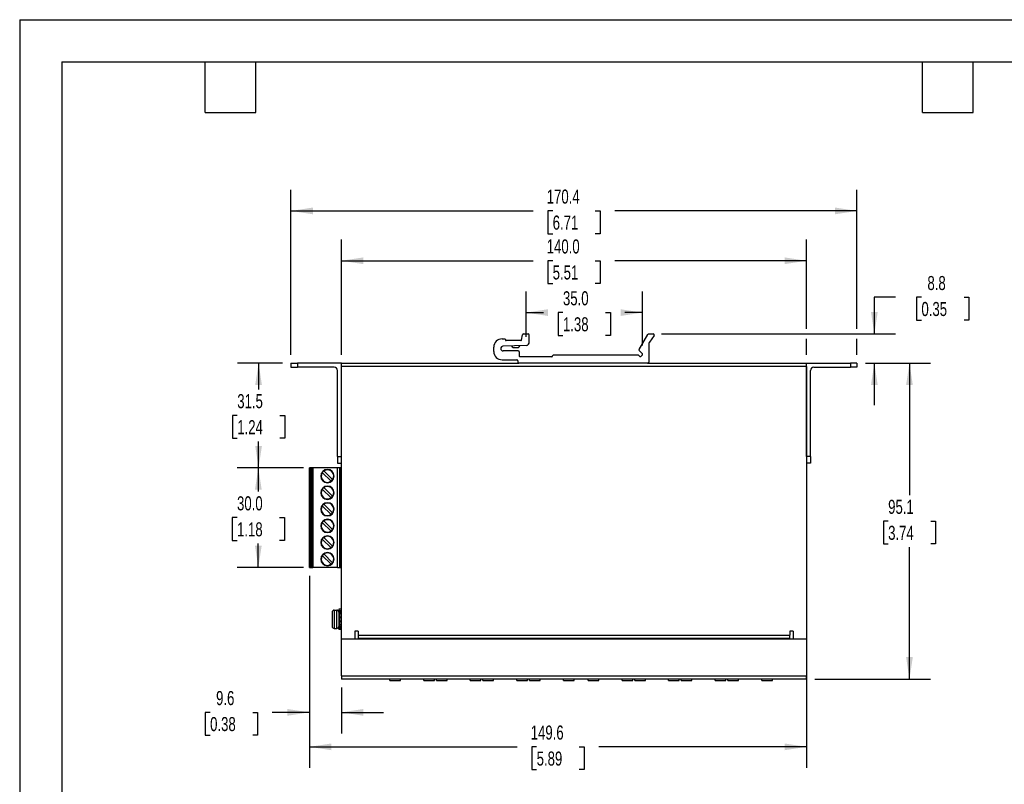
# Model space of a CAD drawing. Header units: millimetres. Extents: x 0 to 559, y 0 to 432.
# Tile 2 of 4: x 0 to 296, y 202 to 432. Entities that reach past the tile are written whole.
import ezdxf

# ---------------------------------------------------------------- set-up
doc = ezdxf.new("R2010")
doc.units = ezdxf.units.MM
doc.header["$LTSCALE"] = 2
doc.layers.add('DIMENSIONS', color=140, linetype='Continuous', lineweight=25)
doc.layers.add('TEXT', color=140, linetype='Continuous', lineweight=25)
doc.styles.add('SLDTEXTSTYLE0', font='TXT', dxfattribs={"width": 0.7})
doc.dimstyles.new('SLDDIMSTYLE0', dxfattribs={"dimtxt": 4.316016, "dimasz": 6.604, "dimexe": 0, "dimexo": 0.0625, "dimgap": 1.079004, "dimtad": 0, "dimtih": 1, "dimtoh": 1, "dimdec": 1, "dimrnd": 1e-09, "dimzin": 4, "dimdsep": 46, "dimtxsty": 'SLDTEXTSTYLE0', "dimsah": 1, "dimcen": 0.09, "dimadec": 0, "dimazin": 1, "dimtfac": 1, "dimtdec": 1, "dimtofl": 0, "dimtmove": 0, "dimatfit": 3, "dimfxl": 0, "dimfrac": 2, "dimtolj": 1, "dimtzin": 12, "dimarcsym": 0})
doc.dimstyles.new('SLDDIMSTYLE1', dxfattribs={"dimtxt": 4.316016, "dimasz": 6.604, "dimexe": 0, "dimexo": 0.0625, "dimgap": 1.079004, "dimtad": 0, "dimtih": 1, "dimtoh": 1, "dimdec": 1, "dimrnd": 1e-09, "dimzin": 12, "dimdsep": 46, "dimtxsty": 'SLDTEXTSTYLE0', "dimsah": 1, "dimcen": 0.09, "dimadec": 0, "dimazin": 3, "dimtfac": 1, "dimtdec": 1, "dimtmove": 0, "dimatfit": 0, "dimfxl": 0, "dimfrac": 2, "dimtolj": 1, "dimtzin": 12, "dimarcsym": 0})
doc.dimstyles.new('SLDDIMSTYLE4', dxfattribs={"dimtxt": 4.316016, "dimasz": 6.604, "dimexe": 0, "dimexo": 0.0625, "dimgap": 1.079004, "dimtad": 0, "dimtih": 1, "dimtoh": 1, "dimdec": 1, "dimrnd": 1e-09, "dimzin": 12, "dimdsep": 46, "dimtxsty": 'SLDTEXTSTYLE0', "dimsah": 1, "dimcen": 0.09, "dimadec": 0, "dimazin": 3, "dimtfac": 1, "dimtdec": 1, "dimtofl": 0, "dimtmove": 0, "dimatfit": 3, "dimfxl": 0, "dimfrac": 2, "dimtolj": 1, "dimtzin": 12, "dimarcsym": 0})

# ---------------------------------------------------------------- blocks, each defined once
blk = doc.blocks.new('_D_14')
at = {"layer": 'DIMENSIONS'}
for p, q in [((263.68, 348.23), (257.28, 348.23)), ((257.28, 348.23), (257.28, 337.22)), ((271.46, 348.23), (270.01, 348.23)), ((270.01, 348.23), (270.01, 341.37)), ((284.29, 348.23), (285.74, 348.23)), ((285.74, 348.23), (285.74, 341.37)), ((270.01, 341.37), (271.46, 341.37)), ((285.74, 341.37), (284.29, 341.37)), ((193.25, 337.22), (263.63, 337.22)), ((254.6, 328.42), (263.63, 328.42)), ((257.28, 328.42), (257.28, 315.72))]:
    blk.add_line(p, q, dxfattribs=at)
for points in [[(257.28, 337.22), (258.3, 343.82), (256.27, 343.82)], [(257.28, 328.42), (256.27, 321.81), (258.3, 321.81)]]:
    blk.add_solid(points, dxfattribs=at)
at = {"layer": 'DIMENSIONS', "char_height": 4.233, "attachment_point": 1, "style": 'SLDTEXTSTYLE0'}
for s, insert in [('8.8', (273.26, 354.65)), ('0.35', (271.46, 346.83))]:
    blk.add_mtext(s, dxfattribs=dict(at, insert=insert))
blk = doc.blocks.new('_D_15')
at = {"layer": 'DIMENSIONS'}
for p, q in [((254.6, 328.42), (274.2, 328.42)), ((267.85, 328.42), (267.85, 288.69)), ((261.44, 280.87), (259.99, 280.87)), ((259.99, 280.87), (259.99, 274.01)), ((274.26, 280.87), (275.71, 280.87)), ((275.71, 280.87), (275.71, 274.01)), ((259.99, 274.01), (261.44, 274.01)), ((267.85, 233.32), (267.85, 273.04)), ((275.71, 274.01), (274.26, 274.01)), ((239.4, 233.32), (274.2, 233.32))]:
    blk.add_line(p, q, dxfattribs=at)
for points in [[(267.85, 328.42), (266.84, 321.81), (268.87, 321.81)], [(267.85, 233.32), (268.87, 239.92), (266.84, 239.92)]]:
    blk.add_solid(points, dxfattribs=at)
at = {"layer": 'DIMENSIONS', "char_height": 4.233, "attachment_point": 1, "style": 'SLDTEXTSTYLE0'}
for s, insert in [('95.1', (261.44, 287.29)), ('3.74', (261.44, 279.46))]:
    blk.add_mtext(s, dxfattribs=dict(at, insert=insert))
blk = doc.blocks.new('_D_16')
at = {"layer": 'DIMENSIONS'}
for p, q in [((81.66, 330.96), (81.66, 380.59)), ((252.06, 338.74), (252.06, 380.59)), ((81.66, 374.24), (154.6, 374.24)), ((160.45, 374.24), (159, 374.24)), ((159, 374.24), (159, 367.38)), ((173.28, 374.24), (174.73, 374.24)), ((174.73, 374.24), (174.73, 367.38)), ((252.06, 374.24), (179.13, 374.24)), ((159, 367.38), (160.45, 367.38)), ((174.73, 367.38), (173.28, 367.38)), ((252.06, 330.96), (252.06, 335.69))]:
    blk.add_line(p, q, dxfattribs=at)
for points in [[(81.66, 374.24), (88.27, 373.23), (88.27, 375.26)], [(252.06, 374.24), (245.46, 375.26), (245.46, 373.23)]]:
    blk.add_solid(points, dxfattribs=at)
at = {"layer": 'DIMENSIONS', "char_height": 4.233, "attachment_point": 1, "style": 'SLDTEXTSTYLE0'}
for s, insert in [('170.4', (158.66, 380.67)), ('6.71', (160.45, 372.84))]:
    blk.add_mtext(s, dxfattribs=dict(at, insert=insert))
blk = doc.blocks.new('_D_17')
at = {"layer": 'DIMENSIONS'}
for p, q in [((152.45, 336.32), (152.45, 349.98)), ((187.47, 333.77), (187.47, 349.98)), ((152.45, 343.63), (157.7, 343.63)), ((163.55, 343.63), (162.1, 343.63)), ((162.1, 343.63), (162.1, 336.77)), ((176.37, 343.63), (177.82, 343.63)), ((177.82, 343.63), (177.82, 336.77)), ((187.47, 343.63), (182.22, 343.63)), ((162.1, 336.77), (163.55, 336.77)), ((177.82, 336.77), (176.37, 336.77))]:
    blk.add_line(p, q, dxfattribs=at)
for points in [[(152.45, 343.63), (159.06, 342.62), (159.06, 344.65)], [(187.47, 343.63), (180.87, 344.65), (180.87, 342.62)]]:
    blk.add_solid(points, dxfattribs=at)
at = {"layer": 'DIMENSIONS', "char_height": 4.233, "attachment_point": 1, "style": 'SLDTEXTSTYLE0'}
for s, insert in [('35.0', (163.55, 350.06)), ('1.38', (163.55, 342.23))]:
    blk.add_mtext(s, dxfattribs=dict(at, insert=insert))
blk = doc.blocks.new('_D_18')
at = {"layer": 'DIMENSIONS'}
for p, q in [((96.86, 330.96), (96.86, 365.59)), ((236.86, 338.74), (236.86, 365.59)), ((96.86, 359.24), (154.6, 359.24)), ((160.45, 359.24), (159, 359.24)), ((159, 359.24), (159, 352.38)), ((173.28, 359.24), (174.73, 359.24)), ((174.73, 359.24), (174.73, 352.38)), ((236.86, 359.24), (179.13, 359.24)), ((159, 352.38), (160.45, 352.38)), ((174.73, 352.38), (173.28, 352.38)), ((236.86, 330.96), (236.86, 335.69))]:
    blk.add_line(p, q, dxfattribs=at)
for points in [[(96.86, 359.24), (103.47, 358.22), (103.47, 360.25)], [(236.86, 359.24), (230.26, 360.25), (230.26, 358.22)]]:
    blk.add_solid(points, dxfattribs=at)
at = {"layer": 'DIMENSIONS', "char_height": 4.233, "attachment_point": 1, "style": 'SLDTEXTSTYLE0'}
for s, insert in [('140.0', (158.66, 365.66)), ('5.51', (160.45, 357.83))]:
    blk.add_mtext(s, dxfattribs=dict(at, insert=insert))
blk = doc.blocks.new('_D_19')
at = {"layer": 'DIMENSIONS'}
for p, q in [((79.12, 328.42), (65.57, 328.42)), ((71.92, 328.42), (71.92, 320.49)), ((65.5, 312.67), (64.05, 312.67)), ((64.05, 312.67), (64.05, 305.81)), ((78.33, 312.67), (79.78, 312.67)), ((79.78, 312.67), (79.78, 305.81)), ((64.05, 305.81), (65.5, 305.81)), ((79.78, 305.81), (78.33, 305.81)), ((71.92, 296.92), (71.92, 304.84)), ((85.49, 296.92), (65.57, 296.92))]:
    blk.add_line(p, q, dxfattribs=at)
for points in [[(71.92, 328.42), (70.9, 321.81), (72.93, 321.81)], [(71.92, 296.92), (72.93, 303.52), (70.9, 303.52)]]:
    blk.add_solid(points, dxfattribs=at)
at = {"layer": 'DIMENSIONS', "char_height": 4.233, "attachment_point": 1, "style": 'SLDTEXTSTYLE0'}
for s, insert in [('31.5', (65.5, 319.09)), ('1.24', (65.5, 311.26))]:
    blk.add_mtext(s, dxfattribs=dict(at, insert=insert))
blk = doc.blocks.new('_D_20')
at = {"layer": 'DIMENSIONS'}
for p, q in [((85.49, 296.92), (65.49, 296.92)), ((71.84, 296.92), (71.84, 289.74)), ((65.43, 281.92), (63.98, 281.92)), ((63.98, 281.92), (63.98, 275.06)), ((78.26, 281.92), (79.71, 281.92)), ((79.71, 281.92), (79.71, 275.06)), ((63.98, 275.06), (65.43, 275.06)), ((71.84, 266.92), (71.84, 274.09)), ((79.71, 275.06), (78.26, 275.06)), ((85.49, 266.92), (65.49, 266.92))]:
    blk.add_line(p, q, dxfattribs=at)
for points in [[(71.84, 296.92), (70.83, 290.31), (72.86, 290.31)], [(71.84, 266.92), (72.86, 273.52), (70.83, 273.52)]]:
    blk.add_solid(points, dxfattribs=at)
at = {"layer": 'DIMENSIONS', "char_height": 4.233, "attachment_point": 1, "style": 'SLDTEXTSTYLE0'}
for s, insert in [('30.0', (65.43, 288.34)), ('1.18', (65.43, 280.51))]:
    blk.add_mtext(s, dxfattribs=dict(at, insert=insert))
blk = doc.blocks.new('_D_21')
at = {"layer": 'DIMENSIONS'}
for p, q in [((87.22, 264.38), (87.22, 206.57)), ((236.86, 242.88), (236.86, 206.57)), ((87.22, 212.92), (149.78, 212.92)), ((155.63, 212.92), (154.18, 212.92)), ((154.18, 212.92), (154.18, 206.06)), ((168.46, 212.92), (169.91, 212.92)), ((169.91, 212.92), (169.91, 206.06)), ((236.86, 212.92), (174.31, 212.92)), ((154.18, 206.06), (155.63, 206.06)), ((169.91, 206.06), (168.46, 206.06))]:
    blk.add_line(p, q, dxfattribs=at)
for points in [[(87.22, 212.92), (93.83, 211.9), (93.83, 213.93)], [(236.86, 212.92), (230.26, 213.93), (230.26, 211.9)]]:
    blk.add_solid(points, dxfattribs=at)
at = {"layer": 'DIMENSIONS', "char_height": 4.233, "attachment_point": 1, "style": 'SLDTEXTSTYLE0'}
for s, insert in [('149.6', (153.84, 219.34)), ('5.89', (155.63, 211.51))]:
    blk.add_mtext(s, dxfattribs=dict(at, insert=insert))
blk = doc.blocks.new('_D_22')
at = {"layer": 'DIMENSIONS'}
for p, q in [((87.22, 264.38), (87.22, 216.95)), ((96.86, 230.78), (96.86, 216.95)), ((57.33, 223.3), (55.88, 223.3)), ((55.88, 223.3), (55.88, 216.44)), ((70.15, 223.3), (71.6, 223.3)), ((71.6, 223.3), (71.6, 216.44)), ((87.22, 223.3), (76, 223.3)), ((96.86, 223.3), (109.56, 223.3)), ((55.88, 216.44), (57.33, 216.44)), ((71.6, 216.44), (70.15, 216.44))]:
    blk.add_line(p, q, dxfattribs=at)
for points in [[(87.22, 223.3), (80.62, 224.31), (80.62, 222.28)], [(96.86, 223.3), (103.47, 222.28), (103.47, 224.31)]]:
    blk.add_solid(points, dxfattribs=at)
at = {"layer": 'DIMENSIONS', "char_height": 4.233, "attachment_point": 1, "style": 'SLDTEXTSTYLE0'}
for s, insert in [('9.6', (59.12, 229.72)), ('0.38', (57.33, 221.89))]:
    blk.add_mtext(s, dxfattribs=dict(at, insert=insert))

msp = doc.modelspace()

# ---------------------------------------------------------------- linework, layer by layer
at = {"color": 7, "linetype": 'Continuous'}
for q in [(0, 0.01), (558.8, 431.81)]:
    msp.add_line((0, 431.81), q, dxfattribs=at)
for p, q in [((145.21, 335.72), (146.01, 335.72)), ((146.21, 335.52), (146.21, 335.42)), ((150.85, 335.22), (146.41, 335.22)), ((151.05, 335.38), (151.37, 336.98)), ((151.66, 337.22), (153.11, 337.22)), ((153.41, 334.78), (153.41, 336.92)), ((186.45, 332.57), (189.05, 337.07)), ((189.31, 337.22), (190.71, 337.22)), ((190.96, 336.75), (189.57, 334.69)), ((142.71, 331.92), (142.71, 333.22)), ((152.45, 333.78), (145.49, 333.52)), ((150.11, 332.12), (145.51, 332.12)), ((148.5, 333.17), (148.53, 333.16)), ((148.73, 333.12), (149.87, 333.12)), ((149.99, 333.13), (150.1, 333.16)), ((187.47, 331.23), (186.5, 332.21)), ((189.51, 328.92), (189.51, 334.52)), ((145.21, 329.42), (149.71, 329.42)), ((150.01, 329.12), (150.01, 328.72)), ((150.41, 331.82), (150.41, 330.52)), ((160.21, 330.32), (150.61, 330.32)), ((160.41, 330.52), (160.41, 330.62)), ((186.25, 330.82), (160.61, 330.82)), ((186.39, 330.76), (186.69, 330.46)), ((186.98, 330.46), (187.47, 330.95)), ((81.66, 328.42), (83.66, 328.42)), ((81.66, 328.42), (81.66, 327.22)), ((81.66, 327.22), (83.66, 327.22)), ((83.66, 328.42), (83.66, 327.22)), ((96.86, 328.42), (83.66, 328.42)), ((94.66, 327.22), (83.66, 327.22)), ((95.66, 300.32), (95.66, 326.22)), ((96.86, 300.32), (96.86, 328.42)), ((96.86, 328.42), (150.31, 328.42)), ((236.86, 327.42), (96.86, 327.42)), ((96.86, 245.32), (96.86, 327.42)), ((189.01, 328.42), (150.31, 328.42)), ((189.01, 328.42), (236.86, 328.42)), ((236.86, 328.42), (250.06, 328.42)), ((236.86, 300.32), (236.86, 328.42)), ((236.86, 327.42), (236.86, 245.32)), ((238.06, 300.32), (238.06, 326.22)), ((239.06, 327.22), (250.06, 327.22)), ((250.06, 328.42), (250.06, 327.22)), ((252.06, 328.42), (250.06, 328.42)), ((252.06, 327.22), (250.06, 327.22)), ((252.06, 328.42), (252.06, 327.22)), ((95.66, 300.32), (96.86, 300.32)), ((95.66, 300.32), (95.66, 298.32)), ((238.06, 300.32), (236.86, 300.32)), ((238.06, 300.32), (238.06, 298.32)), ((87.22, 266.92), (87.22, 296.92)), ((87.42, 296.92), (87.22, 296.92)), ((87.42, 296.92), (87.42, 266.92)), ((87.42, 296.92), (87.52, 296.92)), ((87.52, 296.92), (87.52, 266.92)), ((88, 296.92), (87.52, 296.92)), ((88, 296.92), (88, 266.92)), ((88.03, 296.92), (88, 296.92)), ((88.03, 266.92), (88.03, 296.92)), ((88.23, 296.92), (88.03, 296.92)), ((88.23, 296.92), (88.23, 266.92)), ((95.65, 296.92), (88.23, 296.92)), ((95.65, 266.92), (95.65, 296.92)), ((96.25, 296.92), (95.65, 296.92)), ((95.66, 298.32), (96.86, 298.32)), ((96.25, 296.92), (96.25, 266.92)), ((96.62, 296.92), (96.25, 296.92)), ((96.62, 296.92), (96.62, 293.52)), ((96.86, 296.92), (96.62, 296.92)), ((238.06, 298.32), (236.86, 298.32)), ((93.72, 292.86), (91.09, 295.48)), ((91.59, 295.98), (94.22, 293.35)), ((96.62, 293.52), (96.62, 291.92)), ((96.66, 293.52), (96.62, 293.52)), ((96.66, 291.92), (96.66, 293.52)), ((96.86, 293.52), (96.66, 293.52)), ((91.09, 290.48), (93.72, 287.86)), ((91.59, 290.98), (94.22, 288.35)), ((96.62, 291.92), (96.62, 271.92)), ((96.62, 291.92), (96.66, 291.92)), ((96.66, 291.92), (96.86, 291.92)), ((91.09, 285.48), (93.72, 282.86)), ((94.22, 283.35), (91.59, 285.98)), ((93.72, 277.86), (91.09, 280.48)), ((91.59, 280.98), (94.22, 278.35)), ((91.59, 275.98), (94.22, 273.35)), ((93.72, 272.86), (91.09, 275.48)), ((91.09, 270.48), (93.72, 267.86)), ((94.22, 268.35), (91.59, 270.98)), ((96.62, 271.92), (96.62, 270.32)), ((96.66, 271.92), (96.62, 271.92)), ((96.62, 270.32), (96.62, 266.92)), ((96.62, 270.32), (96.66, 270.32)), ((96.66, 270.32), (96.66, 271.92)), ((96.86, 271.92), (96.66, 271.92)), ((96.66, 270.32), (96.86, 270.32)), ((87.22, 266.92), (87.42, 266.92)), ((87.42, 266.92), (87.52, 266.92)), ((87.52, 266.92), (88, 266.92)), ((88, 266.92), (88.03, 266.92)), ((88.03, 266.92), (88.23, 266.92)), ((95.65, 266.92), (88.23, 266.92)), ((95.65, 266.92), (96.25, 266.92)), ((96.25, 266.92), (96.62, 266.92)), ((96.62, 266.92), (96.86, 266.92)), ((94.06, 253.47), (94.06, 249.17)), ((94.66, 254.07), (94.66, 248.57)), ((94.66, 254.07), (95.46, 254.07)), ((95.46, 248.57), (95.46, 254.07)), ((96.86, 254.33), (96.06, 254.33)), ((96.86, 254.33), (96.06, 254.33)), ((96.06, 254.33), (96.06, 253.96)), ((96.06, 254.33), (96.06, 254.33)), ((96.06, 253.96), (96.86, 253.96)), ((96.06, 253.96), (96.06, 253.95)), ((96.06, 253.95), (96.06, 253.62)), ((96.06, 253.62), (96.06, 253.31)), ((96.06, 253.31), (96.06, 252.89)), ((96.06, 252.89), (96.06, 252.02)), ((96.16, 252.02), (96.06, 252.02)), ((96.06, 252.02), (96.06, 251.78)), ((96.76, 253.8), (96.16, 253.8)), ((96.16, 253.8), (96.16, 253.55)), ((96.16, 253.55), (96.76, 253.55)), ((96.16, 253.55), (96.16, 253.39)), ((96.76, 253.39), (96.16, 253.39)), ((96.16, 253.39), (96.16, 252.99)), ((96.76, 252.99), (96.16, 252.99)), ((96.16, 252.99), (96.16, 252.94)), ((96.16, 252.94), (96.16, 252.04)), ((96.76, 252.94), (96.16, 252.94)), ((96.16, 252.04), (96.16, 252.02)), ((96.16, 252.04), (96.76, 252.04)), ((96.16, 252.02), (96.16, 251.92)), ((96.76, 253.55), (96.76, 253.8)), ((96.76, 253.39), (96.76, 253.55)), ((96.76, 252.99), (96.76, 253.39)), ((96.76, 252.94), (96.76, 252.99)), ((96.76, 252.04), (96.76, 252.94)), ((96.76, 252.02), (96.76, 252.04)), ((96.86, 252.02), (96.76, 252.02)), ((96.76, 251.92), (96.76, 252.02)), ((96.06, 251.78), (96.06, 250.86)), ((96.06, 250.86), (96.06, 250.62)), ((96.16, 250.62), (96.06, 250.62)), ((96.06, 250.62), (96.06, 249.75)), ((96.06, 249.75), (96.06, 249.33)), ((96.06, 249.33), (96.06, 249.02)), ((96.06, 249.02), (96.06, 248.76)), ((96.76, 251.92), (96.16, 251.92)), ((96.16, 251.92), (96.16, 251.8)), ((96.76, 251.8), (96.16, 251.8)), ((96.16, 251.8), (96.16, 250.84)), ((96.16, 250.84), (96.16, 250.72)), ((96.16, 250.84), (96.76, 250.84)), ((96.16, 250.72), (96.16, 250.62)), ((96.16, 250.72), (96.76, 250.72)), ((96.16, 250.62), (96.16, 250.59)), ((96.76, 250.59), (96.16, 250.59)), ((96.16, 250.59), (96.16, 249.7)), ((96.16, 249.7), (96.76, 249.7)), ((96.16, 249.7), (96.16, 249.65)), ((96.76, 249.65), (96.16, 249.65)), ((96.16, 249.65), (96.16, 249.24)), ((96.16, 249.24), (96.76, 249.24)), ((96.16, 249.24), (96.16, 249.09)), ((96.16, 249.09), (96.16, 248.83)), ((96.76, 249.09), (96.16, 249.09)), ((96.76, 251.8), (96.76, 251.92)), ((96.76, 250.84), (96.76, 251.8)), ((96.76, 250.72), (96.76, 250.84)), ((96.76, 250.62), (96.76, 250.72)), ((96.86, 250.62), (96.76, 250.62)), ((96.76, 250.59), (96.76, 250.62)), ((96.76, 249.7), (96.76, 250.59)), ((96.76, 249.65), (96.76, 249.7)), ((96.76, 249.24), (96.76, 249.65)), ((96.76, 249.09), (96.76, 249.24)), ((96.76, 248.83), (96.76, 249.09)), ((94.66, 248.57), (95.46, 248.57)), ((96.16, 248.76), (96.06, 248.76)), ((96.06, 248.76), (96.06, 248.4)), ((96.06, 248.3), (96.06, 248.4)), ((96.16, 248.3), (96.06, 248.3)), ((96.16, 248.83), (96.16, 248.76)), ((96.16, 248.83), (96.76, 248.83)), ((96.16, 248.76), (96.16, 248.67)), ((96.76, 248.67), (96.16, 248.67)), ((96.16, 248.67), (96.16, 248.3)), ((96.16, 248.3), (96.76, 248.3)), ((96.16, 248.3), (96.16, 248.3)), ((96.76, 248.3), (96.16, 248.3)), ((96.76, 248.76), (96.76, 248.83)), ((96.76, 248.67), (96.76, 248.76)), ((96.86, 248.76), (96.76, 248.76)), ((96.76, 248.3), (96.76, 248.67)), ((96.76, 248.3), (96.76, 248.3)), ((96.86, 248.3), (96.76, 248.3)), ((101.86, 247.72), (100.86, 247.72)), ((100.86, 247.72), (100.86, 245.32)), ((101.86, 247.72), (101.86, 246.52)), ((101.86, 246.52), (231.86, 246.52)), ((101.86, 246.52), (101.86, 245.52)), ((231.86, 247.72), (231.86, 246.52)), ((232.86, 247.72), (231.86, 247.72)), ((231.86, 245.52), (231.86, 246.52)), ((232.86, 247.72), (232.86, 245.32)), ((96.86, 234.32), (96.86, 245.42)), ((96.86, 245.42), (236.86, 245.42)), ((100.86, 245.32), (96.86, 245.32)), ((231.86, 245.52), (101.86, 245.52)), ((101.86, 245.52), (101.86, 245.42)), ((231.86, 245.42), (231.86, 245.52)), ((236.86, 245.32), (232.86, 245.32)), ((236.86, 245.42), (236.86, 234.32)), ((96.86, 234.32), (236.86, 234.32)), ((96.86, 234.32), (96.86, 233.32)), ((236.86, 233.32), (236.86, 234.32)), ((236.86, 233.32), (96.86, 233.32)), ((111.46, 232.92), (111.46, 233.32)), ((111.46, 232.92), (114.66, 232.92)), ((114.66, 232.92), (114.66, 233.32)), ((121.66, 232.92), (121.66, 233.32)), ((121.66, 232.92), (124.86, 232.92)), ((124.86, 232.92), (124.86, 233.32)), ((125.46, 232.92), (125.46, 233.32)), ((125.46, 232.92), (128.66, 232.92)), ((128.66, 232.92), (128.66, 233.32)), ((135.66, 232.92), (135.66, 233.32)), ((135.66, 232.92), (138.86, 232.92)), ((138.86, 232.92), (138.86, 233.32)), ((139.46, 232.92), (139.46, 233.32)), ((139.46, 232.92), (142.66, 232.92)), ((142.66, 232.92), (142.66, 233.32)), ((149.66, 232.92), (149.66, 233.32)), ((149.66, 232.92), (152.86, 232.92)), ((152.86, 232.92), (152.86, 233.32)), ((153.52, 232.92), (153.52, 233.32)), ((153.52, 232.92), (156.72, 232.92)), ((156.72, 232.92), (156.72, 233.32)), ((163.72, 232.92), (163.72, 233.32)), ((163.72, 232.92), (166.92, 232.92)), ((166.92, 232.92), (166.92, 233.32)), ((171.16, 232.92), (171.16, 233.32)), ((171.16, 232.92), (174.36, 232.92)), ((174.36, 232.92), (174.36, 233.32)), ((181.36, 232.92), (181.36, 233.32)), ((181.36, 232.92), (184.56, 232.92)), ((184.56, 232.92), (184.56, 233.32)), ((185.16, 232.92), (185.16, 233.32)), ((185.16, 232.92), (188.36, 232.92)), ((188.36, 232.92), (188.36, 233.32)), ((195.36, 232.92), (195.36, 233.32)), ((195.36, 232.92), (198.56, 232.92)), ((198.56, 232.92), (198.56, 233.32)), ((199.16, 232.92), (199.16, 233.32)), ((199.16, 232.92), (202.36, 232.92)), ((202.36, 232.92), (202.36, 233.32)), ((209.36, 232.92), (209.36, 233.32)), ((209.36, 232.92), (212.56, 232.92)), ((212.56, 232.92), (212.56, 233.32)), ((213.22, 232.92), (213.22, 233.32)), ((213.22, 232.92), (216.42, 232.92)), ((216.42, 232.92), (216.42, 233.32)), ((223.42, 232.92), (223.42, 233.32)), ((223.42, 232.92), (226.62, 232.92)), ((226.62, 232.92), (226.62, 233.32))]:
    msp.add_line(p, q)
at = {"flags": 128}
for points in [[(148.09, 333.61), (148.11, 333.51), (148.23, 333.33), (148.23, 333.33)], [(148.52, 333.15), (148.52, 333.15), (148.73, 333.12)], [(150.4, 333.38), (150.49, 333.51), (150.54, 333.71)], [(96.16, 252.94), (96.14, 252.94), (96.13, 252.93), (96.11, 252.93), (96.09, 252.92), (96.08, 252.91), (96.07, 252.91), (96.07, 252.9), (96.06, 252.89)], [(96.86, 252.89), (96.86, 252.9), (96.86, 252.91), (96.85, 252.91), (96.83, 252.92), (96.82, 252.93), (96.8, 252.93), (96.78, 252.94), (96.76, 252.94)], [(96.16, 249.7), (96.14, 249.7), (96.13, 249.7), (96.11, 249.71), (96.09, 249.71), (96.08, 249.72), (96.07, 249.73), (96.07, 249.74), (96.06, 249.75)], [(96.86, 249.75), (96.86, 249.74), (96.86, 249.73), (96.85, 249.72), (96.83, 249.71), (96.82, 249.71), (96.8, 249.7), (96.78, 249.7), (96.76, 249.7)]]:
    msp.add_lwpolyline(points, dxfattribs=at)
for centre, radius, start, end in [((145.21, 333.22), 2.5, 90, 180), ((146.01, 335.52), 0.2, 360, 90), ((146.41, 335.42), 0.2, 180, 270), ((150.85, 335.42), 0.2, 270, 348.6901), ((151.66, 336.92), 0.3, 90, 168.6901), ((153.11, 336.92), 0.3, 0, 90), ((189.31, 336.92), 0.3, 90, 150), ((190.71, 336.92), 0.3, 325.8066, 90), ((145.51, 332.82), 0.7, 92.1711, 270), ((148.73, 333.82), 0.698, 196.8032, 252.4226), ((148.65, 333.71), 0.568, 190.2618, 257.4278), ((149.87, 333.82), 0.7, 270, 351.123), ((149.89, 333.78), 0.657, 278.5112, 354.6314), ((150.11, 331.82), 0.3, 0, 90), ((152.41, 334.78), 1, 272.1711, 0), ((186.71, 332.42), 0.3, 150, 225), ((189.81, 334.52), 0.3, 145.8066, 180), ((145.21, 331.92), 2.5, 180, 270), ((149.71, 329.12), 0.3, 0, 90), ((150.61, 330.52), 0.2, 180, 270), ((160.21, 330.52), 0.2, 270, 0), ((160.61, 330.62), 0.2, 90, 180), ((186.25, 330.62), 0.2, 45, 90), ((186.84, 330.6), 0.2, 225, 315), ((187.33, 331.09), 0.2, 315, 45), ((94.66, 326.22), 1, 0, 90), ((150.31, 328.72), 0.3, 180, 270), ((189.01, 328.92), 0.5, 270, 0), ((239.06, 326.22), 1, 90, 180), ((92.65, 294.42), 2, 0, 180), ((92.65, 294.42), 2, 180, 0), ((92.65, 294.42), 1.89, 145.6635, 225), ((92.65, 294.42), 1.89, 124.3365, 145.6635), ((92.65, 294.42), 1.89, 45, 124.3365), ((92.65, 294.42), 1.89, 325.6635, 45), ((92.65, 289.42), 2, 0, 180), ((92.65, 289.42), 1.89, 145.6635, 225), ((92.65, 289.42), 1.89, 124.3365, 145.6635), ((92.65, 294.42), 1.89, 225, 304.3365), ((92.65, 289.42), 1.89, 45, 124.3365), ((92.65, 294.42), 1.89, 304.3365, 325.6635), ((92.65, 289.42), 1.89, 325.6635, 45), ((92.65, 289.42), 2, 180, 0), ((92.65, 289.42), 1.89, 225, 304.3365), ((92.65, 289.42), 1.89, 304.3365, 325.6635), ((92.65, 284.42), 2, 0, 180), ((92.65, 284.42), 1.89, 145.6635, 225), ((92.65, 284.42), 1.89, 124.3365, 145.6635), ((92.65, 284.42), 1.89, 45, 124.3365), ((92.65, 284.42), 1.89, 325.6635, 45), ((92.65, 284.42), 2, 180, 0), ((92.65, 284.42), 1.89, 225, 304.3365), ((92.65, 284.42), 1.89, 304.3365, 325.6635), ((92.65, 279.42), 2, 0, 180), ((92.65, 279.42), 2, 180, 0), ((92.65, 279.42), 1.89, 145.6635, 225), ((92.65, 279.42), 1.89, 124.3365, 145.6635), ((92.65, 279.42), 1.89, 45, 124.3365), ((92.65, 279.42), 1.89, 325.6635, 45), ((92.65, 274.42), 2, 0, 180), ((92.65, 274.42), 1.89, 124.3365, 145.6635), ((92.65, 279.42), 1.89, 225, 304.3365), ((92.65, 274.42), 1.89, 45, 124.3365), ((92.65, 279.42), 1.89, 304.3365, 325.6635), ((92.65, 274.42), 1.89, 325.6635, 45), ((92.65, 274.42), 2, 180, 0), ((92.65, 274.42), 1.89, 145.6635, 225), ((92.65, 274.42), 1.89, 225, 304.3365), ((92.65, 274.42), 1.89, 304.3365, 325.6635), ((92.65, 269.42), 2, 0, 180), ((92.65, 269.42), 1.89, 145.6635, 225), ((92.65, 269.42), 1.89, 124.3365, 145.6635), ((92.65, 269.42), 1.89, 45, 124.3365), ((92.65, 269.42), 1.89, 325.6635, 45), ((92.65, 269.42), 2, 180, 0), ((92.65, 269.42), 1.89, 225, 304.3365), ((92.65, 269.42), 1.89, 304.3365, 325.6635), ((94.66, 253.47), 0.6, 90, 180), ((95.46, 253.47), 0.6, 0, 90), ((96.27, 253.98), 0.208, 190.6807, 239.8481), ((96.15, 253.63), 0.0893, 191.4218, 278.0495), ((96.16, 253.3), 0.0927, 85.1841, 174.1938), ((96.16, 252.89), 0.1, 90, 180), ((96.14, 251.92), 0.127, 79.2612, 127.0068), ((96.16, 252.02), 0.1, 180, 270), ((96.66, 253.98), 0.205, 299.7649, 349.7063), ((96.78, 253.63), 0.0893, 261.9505, 348.5782), ((96.77, 253.3), 0.0927, 5.8062, 94.8159), ((96.76, 252.89), 0.1, 0, 90), ((96.79, 251.92), 0.127, 52.9932, 100.7388), ((96.76, 252.02), 0.1, 270, 0), ((94.66, 249.17), 0.6, 180, 270), ((95.46, 249.17), 0.6, 270, 0), ((96.14, 251.65), 0.146, 80.5358, 121.2353), ((96.14, 250.98), 0.146, 238.7647, 279.4642), ((96.16, 250.62), 0.1, 90, 180), ((96.14, 250.72), 0.127, 232.9932, 280.7388), ((96.16, 249.75), 0.1, 180, 270), ((96.16, 249.33), 0.0927, 185.8062, 274.8159), ((96.15, 249), 0.0893, 81.9505, 168.5782), ((96.79, 251.65), 0.146, 58.7647, 99.4642), ((96.79, 250.98), 0.146, 260.5358, 301.2353), ((96.76, 250.62), 0.1, 0, 90), ((96.79, 250.72), 0.127, 259.2612, 307.0068), ((96.76, 249.75), 0.1, 270, 0), ((96.77, 249.33), 0.0927, 265.1841, 354.1938), ((96.78, 249), 0.0893, 11.4218, 98.0495), ((96.15, 248.74), 0.0893, 81.9505, 168.5782), ((96.16, 248.77), 0.0935, 184.9126, 274.1869), ((96.16, 248.4), 0.1, 180, 270), ((96.16, 248.4), 0.0986, 180.813, 270.7906), ((93.55, 250.83), 3.57, 314.7422, 315.6527), ((96.78, 248.74), 0.0893, 11.4218, 98.0495), ((96.77, 248.77), 0.0935, 265.8131, 355.0874), ((96.76, 248.4), 0.1, 270, 0), ((96.77, 248.4), 0.0986, 269.2094, 359.187), ((94.26, 245.72), 3.66, 44.7428, 45.3963)]:
    msp.add_arc(centre, radius, start, end)
at = {"layer": 'TEXT'}
for p, q in [((12.7, 419.1), (546.1, 419.1)), ((12.7, 419.1), (12.7, 12.7)), ((55.88, 403.86), (55.88, 419.1)), ((71.12, 403.86), (71.12, 419.1)), ((271.78, 403.86), (271.78, 419.1)), ((287.02, 403.86), (287.02, 419.1)), ((55.88, 403.86), (71.12, 403.86)), ((271.78, 403.86), (287.02, 403.86))]:
    msp.add_line(p, q, dxfattribs=at)

# ---------------------------------------------------------------- dimensions: what is measured, and where the dimension line sits
at = {"layer": 'DIMENSIONS'}
for base, p1, p2, dimstyle, picture, middle in [((81.66, 374.24), (252.06, 328.42), (81.66, 328.42), 'SLDDIMSTYLE4', '_D_16', (166.86, 374.24)), ((96.86, 359.24), (236.86, 328.42), (96.86, 328.42), 'SLDDIMSTYLE0', '_D_18', (166.86, 359.24)), ((187.47, 343.63), (152.45, 333.78), (187.47, 331.23), 'SLDDIMSTYLE0', '_D_17', (169.96, 343.63)), ((96.86, 223.3), (87.22, 266.92), (96.86, 233.32), 'SLDDIMSTYLE1', '_D_22', (63.74, 223.3)), ((87.22, 212.92), (236.86, 245.42), (87.22, 266.92), 'SLDDIMSTYLE4', '_D_21', (162.04, 212.92))]:
    dim = msp.add_linear_dim(base=base, p1=p1, p2=p2, dimstyle=dimstyle, dxfattribs=at)
    dim.commit()
    dim.dimension.update_dxf_attribs({"geometry": picture, "text_midpoint": middle, "dimtype": 160})
for base, p1, p2, dimstyle, picture, middle in [((257.28, 328.42), (190.71, 337.22), (252.06, 328.42), 'SLDDIMSTYLE1', '_D_14', (257.28, 348.23)), ((71.92, 296.92), (81.66, 328.42), (88.03, 296.92), 'SLDDIMSTYLE4', '_D_19', (71.92, 312.67)), ((267.85, 233.32), (252.06, 328.42), (236.86, 233.32), 'SLDDIMSTYLE4', '_D_15', (267.85, 280.87)), ((71.84, 266.92), (88.03, 296.92), (88.03, 266.92), 'SLDDIMSTYLE0', '_D_20', (71.84, 281.92))]:
    dim = msp.add_linear_dim(base=base, p1=p1, p2=p2, angle=90, dimstyle=dimstyle, dxfattribs=at)
    dim.commit()
    dim.dimension.update_dxf_attribs({"geometry": picture, "text_midpoint": middle, "dimtype": 160})

doc.saveas('drawing.dxf')
